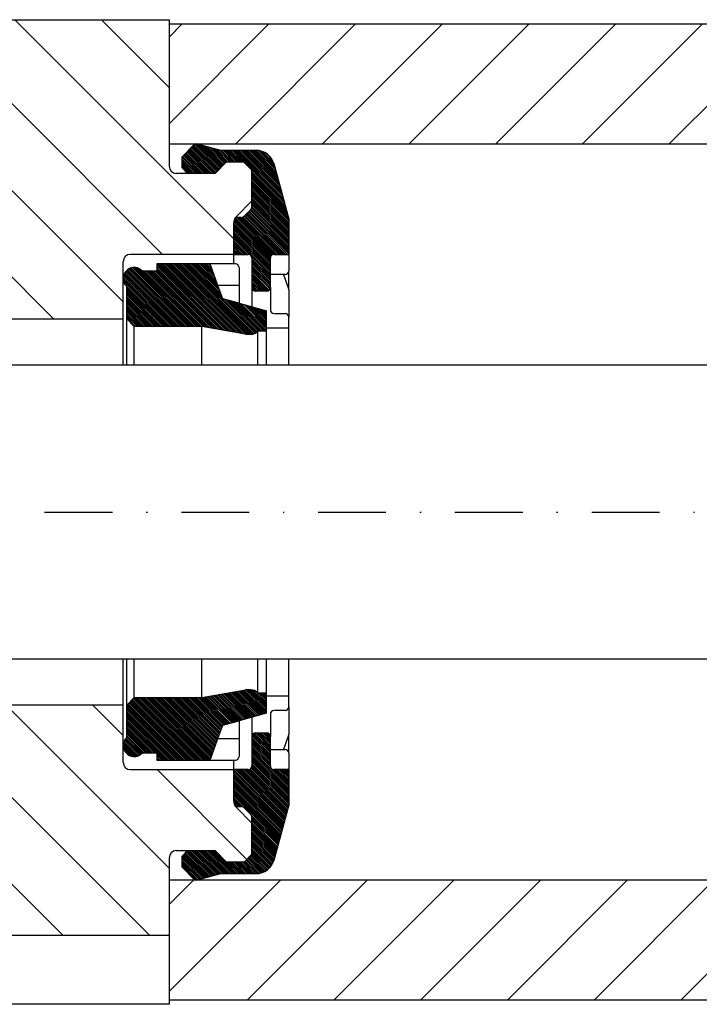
# Model space of a CAD drawing. Extents: x -727 to -307, y 210 to 507.
# Tile 4 of 9: x -572 to -517, y 358 to 438. Entities that reach past the tile are written whole.
import ezdxf

# ---------------------------------------------------------------- set-up
doc = ezdxf.new("R2010")
doc.units = 0
doc.linetypes.add('DASHDOT', pattern=[11.052632, 5.526316, -2.763158, 0, -2.763158])
doc.layers.get('0').update_dxf_attribs({"linetype": 'CONTINUOUS'})

# ---------------------------------------------------------------- blocks, each defined once
blk = doc.blocks.new('*X11')
at = {"color": 2}
for p, q in [((-556.487, 425.814), (-558.44, 427.767)), ((-556.346, 425.814), (-558.369, 427.837)), ((-556.274, 425.883), (-558.299, 427.908)), ((-556.203, 425.954), (-558.228, 427.979)), ((-556.132, 426.025), (-558.157, 428.05)), ((-556.062, 426.095), (-558.087, 428.12)), ((-555.991, 426.166), (-558.005, 428.181)), ((-555.92, 426.237), (-557.896, 428.212)), ((-555.849, 426.307), (-557.728, 428.186)), ((-555.779, 426.378), (-557.535, 428.134)), ((-555.708, 426.449), (-557.342, 428.083)), ((-555.637, 426.519), (-557.149, 428.031)), ((-555.566, 426.59), (-556.955, 427.979)), ((-555.496, 426.661), (-556.762, 427.927)), ((-555.409, 426.716), (-556.569, 427.876)), ((-555.268, 426.716), (-556.376, 427.824)), ((-555.126, 426.716), (-556.183, 427.772)), ((-557.76, 425.814), (-559.043, 427.097)), ((-557.901, 425.813), (-559.043, 426.956)), ((-557.618, 425.814), (-559.006, 427.201)), ((-557.477, 425.814), (-558.935, 427.272)), ((-557.335, 425.814), (-558.864, 427.342)), ((-557.194, 425.814), (-558.794, 427.413)), ((-557.053, 425.814), (-558.723, 427.484)), ((-556.911, 425.814), (-558.652, 427.555)), ((-556.77, 425.814), (-558.581, 427.625)), ((-556.628, 425.814), (-558.511, 427.696)), ((-554.985, 426.716), (-555.99, 427.72)), ((-554.843, 426.716), (-555.816, 427.688)), ((-554.702, 426.716), (-555.675, 427.688)), ((-554.561, 426.716), (-555.533, 427.688)), ((-554.419, 426.716), (-555.392, 427.688)), ((-554.278, 426.716), (-555.25, 427.688)), ((-554.136, 426.716), (-555.109, 427.688)), ((-553.995, 426.716), (-554.968, 427.688)), ((-550.731, 423.593), (-554.826, 427.688)), ((-550.784, 423.787), (-554.685, 427.688)), ((-550.836, 423.981), (-554.543, 427.688)), ((-550.889, 424.175), (-554.402, 427.688)), ((-550.942, 424.37), (-554.261, 427.688)), ((-550.995, 424.564), (-554.119, 427.688)), ((-551.047, 424.758), (-553.978, 427.688)), ((-551.1, 424.952), (-553.836, 427.688)), ((-551.153, 425.146), (-553.695, 427.688)), ((-551.206, 425.341), (-553.553, 427.688)), ((-551.258, 425.535), (-553.412, 427.688)), ((-551.311, 425.729), (-553.271, 427.688)), ((-551.364, 425.923), (-553.129, 427.688)), ((-551.417, 426.117), (-552.988, 427.688)), ((-551.469, 426.311), (-552.839, 427.681)), ((-551.522, 426.506), (-552.67, 427.654)), ((-551.583, 426.708), (-552.47, 427.595)), ((-551.72, 426.987), (-552.192, 427.458)), ((-558.042, 425.813), (-559.043, 426.814)), ((-558.184, 425.813), (-559.043, 426.673)), ((-558.325, 425.813), (-559.043, 426.532)), ((-558.467, 425.813), (-559.043, 426.39)), ((-550.678, 423.399), (-553.343, 426.064)), ((-550.625, 423.205), (-553.343, 425.923)), ((-550.573, 423.01), (-553.343, 425.781)), ((-550.52, 422.816), (-553.343, 425.64)), ((-550.467, 422.622), (-553.343, 425.498)), ((-550.414, 422.428), (-553.343, 425.357)), ((-550.362, 422.234), (-553.343, 425.216)), ((-550.343, 422.074), (-553.343, 425.074)), ((-550.343, 421.933), (-553.343, 424.933)), ((-550.343, 421.791), (-553.343, 424.791)), ((-550.343, 421.65), (-553.343, 424.65)), ((-550.343, 421.509), (-553.343, 424.509)), ((-550.343, 421.367), (-553.343, 424.367)), ((-550.343, 421.226), (-553.343, 424.226)), ((-550.343, 421.084), (-553.343, 424.084)), ((-550.343, 420.943), (-553.343, 423.943)), ((-550.343, 420.801), (-553.343, 423.801)), ((-550.343, 419.953), (-553.365, 422.975)), ((-550.343, 420.66), (-553.343, 423.66)), ((-550.343, 420.519), (-553.343, 423.519)), ((-550.343, 420.377), (-553.343, 423.377)), ((-550.343, 420.236), (-553.343, 423.236)), ((-550.343, 420.094), (-553.343, 423.094)), ((-551.688, 419.176), (-554.702, 422.191)), ((-551.581, 419.211), (-554.584, 422.213)), ((-551.442, 419.213), (-554.442, 422.213)), ((-551.301, 419.213), (-554.301, 422.213)), ((-551.16, 419.213), (-554.164, 422.218)), ((-551.018, 419.213), (-554.062, 422.257)), ((-550.877, 419.213), (-553.985, 422.322)), ((-550.735, 419.213), (-553.914, 422.392)), ((-550.594, 419.213), (-553.844, 422.463)), ((-550.452, 419.213), (-553.773, 422.534)), ((-550.343, 419.246), (-553.702, 422.605)), ((-550.343, 419.387), (-553.631, 422.675)), ((-550.343, 419.529), (-553.561, 422.746)), ((-550.343, 419.67), (-553.49, 422.817)), ((-550.343, 419.811), (-553.42, 422.888)), ((-551.843, 418.766), (-554.843, 421.766)), ((-551.843, 418.624), (-554.843, 421.624)), ((-551.843, 418.483), (-554.843, 421.483)), ((-551.843, 418.342), (-554.843, 421.342)), ((-551.843, 418.907), (-554.83, 421.894)), ((-551.821, 419.027), (-554.8, 422.005)), ((-551.767, 419.114), (-554.756, 422.103)), ((-551.843, 418.2), (-554.843, 421.2)), ((-551.843, 418.059), (-554.843, 421.059)), ((-551.843, 417.917), (-554.843, 420.917)), ((-551.843, 417.776), (-554.843, 420.776)), ((-551.843, 417.635), (-554.843, 420.635)), ((-553.548, 419.198), (-554.843, 420.493)), ((-553.705, 419.213), (-554.843, 420.352)), ((-553.847, 419.213), (-554.843, 420.21)), ((-553.988, 419.213), (-554.843, 420.069)), ((-554.129, 419.213), (-554.843, 419.927)), ((-554.271, 419.213), (-554.843, 419.786)), ((-554.412, 419.213), (-554.843, 419.645)), ((-554.554, 419.213), (-554.843, 419.503)), ((-554.695, 419.213), (-554.843, 419.362)), ((-554.836, 419.213), (-554.843, 419.22)), ((-551.843, 417.493), (-553.359, 419.009)), ((-551.843, 417.352), (-553.343, 418.852)), ((-551.843, 417.21), (-553.343, 418.71)), ((-551.843, 417.069), (-553.343, 418.569)), ((-551.843, 416.927), (-553.343, 418.427)), ((-551.843, 416.786), (-553.343, 418.286)), ((-551.843, 416.645), (-553.343, 418.145)), ((-551.844, 416.503), (-553.343, 418.003)), ((-551.87, 416.389), (-553.343, 417.862)), ((-551.928, 416.305), (-553.343, 417.72)), ((-552.009, 416.245), (-553.343, 417.579)), ((-552.12, 416.214), (-553.343, 417.437)), ((-552.261, 416.213), (-553.343, 417.296)), ((-552.402, 416.213), (-553.343, 417.155)), ((-552.544, 416.213), (-553.343, 417.013)), ((-552.685, 416.213), (-553.343, 416.872)), ((-552.826, 416.213), (-553.343, 416.73)), ((-552.968, 416.213), (-553.343, 416.589)), ((-553.119, 416.223), (-553.334, 416.438))]:
    blk.add_line(p, q, dxfattribs=at)
blk = doc.blocks.new('*X17')
at = {"color": 2}
for p, q in [((-558.442, 413.344), (-563.205, 418.106)), ((-558.301, 413.344), (-563.089, 418.133)), ((-558.159, 413.344), (-562.959, 418.144)), ((-558.018, 413.344), (-562.807, 418.133)), ((-555.741, 413.047), (-561.1, 418.406)), ((-555.913, 413.077), (-561.1, 418.264)), ((-556.084, 413.107), (-561.1, 418.123)), ((-555.569, 413.016), (-560.997, 418.444)), ((-555.398, 412.986), (-560.855, 418.444)), ((-555.226, 412.956), (-560.714, 418.444)), ((-555.054, 412.926), (-560.572, 418.444)), ((-554.882, 412.895), (-560.431, 418.444)), ((-554.711, 412.865), (-560.29, 418.444)), ((-554.539, 412.835), (-560.148, 418.444)), ((-554.367, 412.805), (-560.007, 418.444)), ((-554.196, 412.774), (-559.865, 418.444)), ((-554.024, 412.744), (-559.724, 418.444)), ((-553.853, 412.714), (-559.582, 418.444)), ((-553.704, 412.707), (-559.441, 418.444)), ((-553.562, 412.707), (-559.3, 418.444)), ((-553.421, 412.707), (-559.158, 418.444)), ((-553.291, 412.719), (-559.017, 418.444)), ((-553.18, 412.748), (-558.875, 418.444)), ((-553.081, 412.791), (-558.734, 418.444)), ((-552.993, 412.844), (-558.593, 418.444)), ((-555.791, 415.784), (-558.451, 418.444)), ((-555.872, 416.006), (-558.31, 418.444)), ((-555.953, 416.229), (-558.168, 418.444)), ((-556.034, 416.451), (-558.027, 418.444)), ((-556.115, 416.673), (-557.885, 418.444)), ((-556.196, 416.896), (-557.744, 418.444)), ((-556.277, 417.118), (-557.603, 418.444)), ((-556.358, 417.34), (-557.461, 418.444)), ((-556.439, 417.563), (-557.32, 418.444)), ((-556.519, 417.785), (-557.178, 418.444)), ((-556.6, 418.007), (-557.037, 418.444)), ((-556.681, 418.23), (-556.895, 418.444)), ((-559.856, 413.344), (-563.843, 417.331)), ((-559.715, 413.344), (-563.823, 417.452)), ((-559.573, 413.344), (-563.79, 417.56)), ((-559.432, 413.344), (-563.746, 417.658)), ((-559.291, 413.344), (-563.694, 417.747)), ((-559.149, 413.344), (-563.633, 417.827)), ((-559.008, 413.344), (-563.564, 417.9)), ((-558.866, 413.344), (-563.487, 417.964)), ((-558.725, 413.344), (-563.402, 418.021)), ((-558.583, 413.344), (-563.308, 418.068)), ((-557.876, 413.344), (-562.612, 418.079)), ((-557.735, 413.344), (-562.235, 417.844)), ((-557.594, 413.344), (-562.094, 417.844)), ((-557.452, 413.344), (-561.952, 417.844)), ((-557.286, 413.319), (-561.811, 417.844)), ((-557.114, 413.289), (-561.67, 417.844)), ((-556.943, 413.259), (-561.528, 417.844)), ((-556.771, 413.228), (-561.387, 417.844)), ((-556.599, 413.198), (-561.245, 417.844)), ((-556.428, 413.168), (-561.104, 417.844)), ((-556.256, 413.138), (-561.1, 417.981)), ((-559.998, 413.344), (-563.846, 417.192)), ((-560.139, 413.344), (-563.82, 417.025)), ((-560.281, 413.344), (-563.721, 416.784)), ((-560.422, 413.344), (-563.547, 416.469)), ((-560.563, 413.344), (-563.547, 416.328)), ((-560.705, 413.344), (-563.547, 416.186)), ((-560.846, 413.344), (-563.547, 416.045)), ((-560.988, 413.344), (-563.547, 415.903)), ((-561.129, 413.344), (-563.547, 415.762)), ((-561.27, 413.344), (-563.547, 415.621)), ((-561.412, 413.344), (-563.547, 415.479)), ((-561.553, 413.344), (-563.547, 415.338)), ((-561.695, 413.344), (-563.547, 415.196)), ((-561.836, 413.344), (-563.547, 415.055)), ((-561.978, 413.344), (-563.547, 414.914)), ((-552.915, 412.908), (-555.533, 415.526)), ((-552.835, 412.969), (-555.34, 415.474)), ((-552.693, 412.969), (-555.146, 415.422)), ((-552.552, 412.969), (-554.953, 415.37)), ((-552.411, 412.969), (-554.76, 415.319)), ((-552.269, 412.969), (-554.567, 415.267)), ((-552.147, 412.989), (-554.374, 415.215)), ((-552.147, 413.13), (-554.181, 415.163)), ((-552.147, 413.271), (-553.987, 415.112)), ((-552.147, 413.413), (-553.794, 415.06)), ((-552.147, 413.554), (-553.601, 415.008)), ((-552.147, 413.696), (-553.408, 414.956)), ((-552.147, 413.837), (-553.215, 414.905)), ((-562.119, 413.344), (-563.547, 414.772)), ((-562.26, 413.344), (-563.547, 414.631)), ((-562.402, 413.344), (-563.547, 414.489)), ((-562.543, 413.344), (-563.547, 414.348)), ((-562.685, 413.344), (-563.547, 414.206)), ((-552.147, 413.979), (-553.022, 414.853)), ((-552.147, 414.12), (-552.828, 414.801)), ((-552.147, 414.261), (-552.635, 414.749)), ((-552.147, 414.403), (-552.442, 414.698)), ((-552.147, 414.544), (-552.249, 414.646)), ((-562.826, 413.344), (-563.547, 414.065))]:
    blk.add_line(p, q, dxfattribs=at)
blk = doc.blocks.new('*X19')
at = {"color": 2}
for p, q in [((-552.54, 381.703), (-554.445, 383.608)), ((-552.428, 381.733), (-554.325, 383.63)), ((-552.317, 381.763), (-554.205, 383.651)), ((-552.205, 381.793), (-554.085, 383.672)), ((-552.147, 381.876), (-553.965, 383.693)), ((-552.147, 382.017), (-553.844, 383.714)), ((-552.147, 382.159), (-553.709, 383.72)), ((-552.147, 382.3), (-553.567, 383.72)), ((-552.147, 382.442), (-553.426, 383.72)), ((-552.147, 382.583), (-553.268, 383.703)), ((-552.147, 382.724), (-553.03, 383.608)), ((-558.295, 377.983), (-563.171, 382.859)), ((-558.154, 377.983), (-563.101, 382.93)), ((-558.012, 377.983), (-563.03, 383)), ((-557.871, 377.983), (-562.959, 383.071)), ((-557.729, 377.983), (-562.83, 383.083)), ((-557.588, 377.983), (-562.688, 383.083)), ((-557.447, 377.983), (-562.547, 383.083)), ((-557.305, 377.983), (-562.405, 383.083)), ((-557.164, 377.983), (-562.264, 383.083)), ((-557.022, 377.983), (-562.122, 383.083)), ((-556.881, 377.983), (-561.981, 383.083)), ((-556.754, 377.997), (-561.84, 383.083)), ((-556.716, 378.101), (-561.698, 383.083)), ((-556.679, 378.205), (-561.557, 383.083)), ((-556.641, 378.308), (-561.415, 383.083)), ((-556.603, 378.412), (-561.274, 383.083)), ((-556.565, 378.516), (-561.133, 383.083)), ((-556.528, 378.619), (-560.991, 383.083)), ((-556.49, 378.723), (-560.85, 383.083)), ((-556.452, 378.827), (-560.708, 383.083)), ((-556.414, 378.931), (-560.567, 383.083)), ((-556.377, 379.034), (-560.425, 383.083)), ((-556.339, 379.138), (-560.284, 383.083)), ((-556.301, 379.242), (-560.143, 383.083)), ((-556.263, 379.345), (-560.001, 383.083)), ((-556.226, 379.449), (-559.86, 383.083)), ((-556.188, 379.553), (-559.718, 383.083)), ((-556.15, 379.656), (-559.577, 383.083)), ((-556.112, 379.76), (-559.435, 383.083)), ((-556.075, 379.864), (-559.294, 383.083)), ((-556.037, 379.967), (-559.153, 383.083)), ((-555.999, 380.071), (-559.011, 383.083)), ((-555.962, 380.175), (-558.87, 383.083)), ((-555.924, 380.278), (-558.728, 383.083)), ((-555.886, 380.382), (-558.587, 383.083)), ((-555.848, 380.486), (-558.446, 383.083)), ((-555.811, 380.59), (-558.304, 383.083)), ((-555.773, 380.693), (-558.163, 383.083)), ((-555.735, 380.797), (-558.021, 383.083)), ((-555.663, 380.866), (-557.88, 383.083)), ((-555.551, 380.896), (-557.738, 383.083)), ((-555.44, 380.926), (-557.597, 383.083)), ((-555.328, 380.956), (-557.456, 383.083)), ((-555.217, 380.986), (-557.331, 383.1)), ((-555.105, 381.016), (-557.211, 383.121)), ((-554.994, 381.046), (-557.09, 383.142)), ((-554.882, 381.075), (-556.97, 383.163)), ((-554.771, 381.105), (-556.85, 383.185)), ((-554.659, 381.135), (-556.73, 383.206)), ((-554.548, 381.165), (-556.61, 383.227)), ((-554.436, 381.195), (-556.489, 383.248)), ((-554.325, 381.225), (-556.369, 383.269)), ((-554.213, 381.255), (-556.249, 383.291)), ((-554.101, 381.285), (-556.129, 383.312)), ((-553.99, 381.314), (-556.008, 383.333)), ((-553.878, 381.344), (-555.888, 383.354)), ((-553.767, 381.374), (-555.768, 383.375)), ((-553.655, 381.404), (-555.648, 383.396)), ((-553.544, 381.434), (-555.527, 383.418)), ((-553.432, 381.464), (-555.407, 383.439)), ((-553.321, 381.494), (-555.287, 383.46)), ((-553.209, 381.524), (-555.167, 383.481)), ((-553.098, 381.554), (-555.047, 383.502)), ((-552.986, 381.583), (-554.926, 383.524)), ((-552.875, 381.613), (-554.806, 383.545)), ((-552.763, 381.643), (-554.686, 383.566)), ((-552.651, 381.673), (-554.566, 383.587)), ((-552.147, 382.866), (-552.739, 383.458)), ((-552.147, 383.007), (-552.598, 383.458)), ((-552.147, 383.149), (-552.456, 383.458)), ((-552.147, 383.29), (-552.315, 383.458)), ((-552.147, 383.432), (-552.173, 383.458)), ((-559.144, 377.983), (-563.547, 382.387)), ((-559.285, 377.983), (-563.547, 382.245)), ((-559.426, 377.983), (-563.547, 382.104)), ((-559.002, 377.983), (-563.525, 382.505)), ((-558.861, 377.983), (-563.454, 382.576)), ((-558.719, 377.983), (-563.383, 382.647)), ((-558.578, 377.983), (-563.313, 382.718)), ((-558.436, 377.983), (-563.242, 382.788)), ((-559.568, 377.983), (-563.547, 381.962)), ((-559.709, 377.983), (-563.547, 381.821)), ((-559.851, 377.983), (-563.547, 381.68)), ((-559.992, 377.983), (-563.547, 381.538)), ((-560.134, 377.983), (-563.547, 381.397)), ((-560.275, 377.983), (-563.547, 381.255)), ((-560.416, 377.983), (-563.547, 381.114)), ((-561.158, 378.583), (-563.547, 380.972)), ((-561.299, 378.583), (-563.547, 380.831)), ((-561.441, 378.583), (-563.547, 380.69)), ((-561.582, 378.583), (-563.547, 380.548)), ((-561.723, 378.583), (-563.547, 380.407)), ((-562.521, 378.39), (-563.74, 379.609)), ((-562.433, 378.444), (-563.686, 379.697)), ((-562.354, 378.506), (-563.624, 379.776)), ((-562.283, 378.576), (-563.554, 379.848)), ((-561.865, 378.583), (-563.547, 380.265)), ((-562.006, 378.583), (-563.547, 380.124)), ((-562.148, 378.583), (-563.547, 379.982)), ((-562.98, 378.284), (-563.847, 379.15)), ((-562.844, 378.289), (-563.841, 379.286)), ((-563.142, 378.304), (-563.826, 378.988)), ((-562.724, 378.311), (-563.819, 379.406)), ((-562.618, 378.346), (-563.785, 379.513)), ((-563.365, 378.386), (-563.745, 378.765)), ((-560.558, 377.983), (-561.1, 378.525)), ((-560.699, 377.983), (-561.1, 378.383)), ((-560.841, 377.983), (-561.1, 378.242)), ((-560.982, 377.983), (-561.1, 378.1))]:
    blk.add_line(p, q, dxfattribs=at)
blk = doc.blocks.new('*X20')
at = {"color": 2}
for p, q in [((-551.843, 378.319), (-553.343, 379.819)), ((-551.843, 378.178), (-553.343, 379.678)), ((-551.843, 378.461), (-553.34, 379.958)), ((-551.843, 378.602), (-553.304, 380.063)), ((-551.843, 378.744), (-553.24, 380.14)), ((-551.843, 378.885), (-553.152, 380.193)), ((-551.843, 379.026), (-553.03, 380.213)), ((-551.843, 379.168), (-552.889, 380.213)), ((-551.843, 379.309), (-552.747, 380.213)), ((-551.843, 379.451), (-552.606, 380.213)), ((-551.843, 379.592), (-552.465, 380.213)), ((-551.843, 379.734), (-552.323, 380.213)), ((-551.843, 379.875), (-552.182, 380.213)), ((-551.876, 380.049), (-552.008, 380.181)), ((-551.843, 378.037), (-553.343, 379.537)), ((-551.843, 377.895), (-553.343, 379.395)), ((-551.843, 377.754), (-553.343, 379.254)), ((-551.843, 377.612), (-553.343, 379.112)), ((-551.84, 377.467), (-553.343, 378.971)), ((-550.343, 375.829), (-553.343, 378.829)), ((-550.343, 375.688), (-553.343, 378.688)), ((-550.343, 375.547), (-553.343, 378.547)), ((-550.343, 375.405), (-553.343, 378.405)), ((-550.343, 375.264), (-553.343, 378.264)), ((-550.343, 375.122), (-553.343, 378.122)), ((-550.343, 374.981), (-553.343, 377.981)), ((-550.673, 373.048), (-554.839, 377.213)), ((-550.643, 373.159), (-554.697, 377.213)), ((-550.612, 373.27), (-554.556, 377.213)), ((-550.582, 373.381), (-554.414, 377.213)), ((-550.552, 373.492), (-554.273, 377.213)), ((-550.522, 373.604), (-554.132, 377.213)), ((-550.491, 373.715), (-553.99, 377.213)), ((-550.461, 373.826), (-553.849, 377.213)), ((-550.431, 373.937), (-553.707, 377.213)), ((-550.401, 374.048), (-553.574, 377.222)), ((-550.371, 374.16), (-553.476, 377.265)), ((-550.343, 374.274), (-553.403, 377.334)), ((-550.343, 374.415), (-553.356, 377.428)), ((-550.343, 374.839), (-553.343, 377.839)), ((-550.343, 374.698), (-553.343, 377.698)), ((-550.343, 374.557), (-553.343, 377.557)), ((-550.343, 375.971), (-551.59, 377.217)), ((-550.343, 376.112), (-551.445, 377.213)), ((-550.343, 376.254), (-551.303, 377.213)), ((-550.343, 376.395), (-551.162, 377.213)), ((-550.343, 376.537), (-551.02, 377.213)), ((-550.343, 376.678), (-550.879, 377.213)), ((-550.343, 376.819), (-550.737, 377.213)), ((-550.343, 376.961), (-550.596, 377.213)), ((-550.343, 377.102), (-550.455, 377.213)), ((-550.703, 372.936), (-554.843, 377.077)), ((-550.733, 372.825), (-554.843, 376.935)), ((-550.763, 372.714), (-554.843, 376.794)), ((-550.794, 372.603), (-554.843, 376.652)), ((-550.824, 372.491), (-554.843, 376.511)), ((-550.854, 372.38), (-554.843, 376.37)), ((-550.884, 372.269), (-554.843, 376.228)), ((-550.914, 372.158), (-554.843, 376.087)), ((-550.945, 372.047), (-554.843, 375.945)), ((-550.975, 371.935), (-554.843, 375.804)), ((-551.005, 371.824), (-554.843, 375.663)), ((-551.035, 371.713), (-554.843, 375.521)), ((-551.065, 371.602), (-554.843, 375.38)), ((-551.096, 371.491), (-554.843, 375.238)), ((-551.126, 371.379), (-554.843, 375.097)), ((-554.05, 374.163), (-554.843, 374.955)), ((-554.243, 374.213), (-554.843, 374.814)), ((-554.384, 374.213), (-554.843, 374.673)), ((-554.526, 374.213), (-554.826, 374.514)), ((-554.667, 374.213), (-554.728, 374.274)), ((-551.156, 371.268), (-553.394, 373.506)), ((-551.186, 371.157), (-553.343, 373.314)), ((-551.217, 371.046), (-553.343, 373.173)), ((-551.247, 370.935), (-553.343, 373.031)), ((-551.277, 370.823), (-553.343, 372.89)), ((-551.307, 370.712), (-553.343, 372.748)), ((-551.337, 370.601), (-553.343, 372.607)), ((-551.368, 370.49), (-553.343, 372.465)), ((-551.398, 370.378), (-553.343, 372.324)), ((-551.428, 370.267), (-553.343, 372.183)), ((-551.458, 370.156), (-553.343, 372.041)), ((-551.488, 370.045), (-553.343, 371.9)), ((-551.519, 369.934), (-553.343, 371.758)), ((-551.549, 369.823), (-553.343, 371.617)), ((-551.584, 369.716), (-553.343, 371.476)), ((-551.625, 369.616), (-553.343, 371.334)), ((-551.673, 369.522), (-553.343, 371.193)), ((-551.725, 369.433), (-553.343, 371.051)), ((-551.782, 369.349), (-553.343, 370.91)), ((-551.845, 369.27), (-553.343, 370.768)), ((-557.295, 368.357), (-559.043, 370.104)), ((-557.407, 368.327), (-559.043, 369.963)), ((-557.184, 368.386), (-559.002, 370.205)), ((-557.072, 368.416), (-558.931, 370.275)), ((-556.961, 368.446), (-558.861, 370.346)), ((-556.849, 368.476), (-558.79, 370.417)), ((-556.738, 368.506), (-558.719, 370.487)), ((-556.626, 368.536), (-558.649, 370.558)), ((-556.515, 368.566), (-558.562, 370.613)), ((-556.403, 368.596), (-558.421, 370.613)), ((-556.292, 368.626), (-558.28, 370.613)), ((-556.18, 368.655), (-558.138, 370.613)), ((-556.069, 368.685), (-557.997, 370.613)), ((-555.957, 368.715), (-557.855, 370.613)), ((-555.839, 368.738), (-557.714, 370.613)), ((-555.697, 368.738), (-557.572, 370.613)), ((-555.556, 368.738), (-557.431, 370.613)), ((-555.415, 368.738), (-557.289, 370.613)), ((-555.273, 368.738), (-557.148, 370.613)), ((-555.132, 368.738), (-557.007, 370.613)), ((-554.99, 368.738), (-556.865, 370.613)), ((-554.849, 368.738), (-556.724, 370.613)), ((-554.707, 368.738), (-556.582, 370.613)), ((-554.566, 368.738), (-556.441, 370.613)), ((-552.52, 368.814), (-553.681, 369.975)), ((-552.417, 368.852), (-553.611, 370.046)), ((-552.32, 368.897), (-553.54, 370.117)), ((-552.228, 368.946), (-553.469, 370.187)), ((-552.142, 369.001), (-553.399, 370.258)), ((-551.912, 369.196), (-553.343, 370.627)), ((-551.984, 369.126), (-553.343, 370.486)), ((-552.061, 369.061), (-553.343, 370.344)), ((-557.519, 368.297), (-559.043, 369.822)), ((-557.63, 368.267), (-559.043, 369.68)), ((-557.742, 368.237), (-559.043, 369.539)), ((-557.86, 368.214), (-559.043, 369.397)), ((-554.425, 368.738), (-555.397, 369.711)), ((-554.283, 368.738), (-555.256, 369.711)), ((-554.142, 368.738), (-555.115, 369.711)), ((-554, 368.738), (-554.973, 369.711)), ((-553.859, 368.738), (-554.832, 369.711)), ((-553.718, 368.738), (-554.69, 369.711)), ((-553.576, 368.738), (-554.549, 369.711)), ((-553.435, 368.738), (-554.407, 369.711)), ((-553.293, 368.738), (-554.266, 369.711)), ((-553.152, 368.738), (-554.125, 369.711)), ((-553.01, 368.738), (-553.983, 369.711)), ((-552.874, 368.743), (-553.894, 369.763)), ((-552.747, 368.758), (-553.823, 369.834)), ((-552.63, 368.782), (-553.752, 369.904))]:
    blk.add_line(p, q, dxfattribs=at)
blk = doc.blocks.new('*X34')
at = {"color": 2}
for p, q in [((-560.093, 436.927), (-559.057, 437.963)), ((-560.093, 429.856), (-551.986, 437.963)), ((-554.665, 428.213), (-544.915, 437.963)), ((-547.594, 428.213), (-537.844, 437.963)), ((-540.523, 428.213), (-530.773, 437.963)), ((-533.452, 428.213), (-523.702, 437.963)), ((-526.381, 428.213), (-516.631, 437.963)), ((-519.31, 428.213), (-509.56, 437.963))]:
    blk.add_line(p, q, dxfattribs=at)
blk = doc.blocks.new('*X35')
at = {"color": 2}
for p, q in [((-560.093, 366.217), (-558.096, 368.213)), ((-560.093, 359.145), (-551.025, 368.213)), ((-553.704, 358.463), (-543.954, 368.213)), ((-546.633, 358.463), (-536.883, 368.213)), ((-539.562, 358.463), (-529.812, 368.213)), ((-532.491, 358.463), (-522.741, 368.213)), ((-525.42, 358.463), (-515.67, 368.213)), ((-518.349, 358.463), (-508.599, 368.213))]:
    blk.add_line(p, q, dxfattribs=at)
blk = doc.blocks.new('*X36')
at = {"color": 2}
for p, q in [((-554.843, 420.493), (-572.689, 438.338)), ((-560.093, 432.814), (-565.618, 438.338)), ((-560.635, 419.213), (-573.218, 431.797)), ((-553.343, 426.064), (-553.995, 426.716)), ((-563.847, 415.355), (-573.218, 424.726)), ((-569.527, 413.964), (-574.568, 419.005))]:
    blk.add_line(p, q, dxfattribs=at)
blk = doc.blocks.new('*X40')
at = {"color": 2}
for p, q in [((-568.774, 363.713), (-587.524, 382.463)), ((-561.703, 363.713), (-580.453, 382.463)), ((-560.093, 369.175), (-573.382, 382.463)), ((-563.847, 380), (-566.311, 382.463)), ((-605.309, 371.963), (-615.059, 381.713)), ((-589.988, 363.713), (-607.987, 381.713)), ((-582.917, 363.713), (-600.916, 381.713)), ((-575.845, 363.713), (-593.845, 381.713)), ((-627.261, 372.703), (-633.272, 378.713)), ((-619.451, 371.963), (-626.201, 378.713)), ((-612.38, 371.963), (-619.13, 378.713)), ((-553.752, 369.904), (-561.061, 377.213)), ((-634.332, 372.703), (-636.743, 375.114)), ((-597.059, 363.713), (-604.493, 371.148)), ((-604.13, 363.713), (-604.493, 364.077))]:
    blk.add_line(p, q, dxfattribs=at)

msp = doc.modelspace()

# ---------------------------------------------------------------- linework, layer by layer
at = {"color": 7}
for p, q in [((-573.218, 438.338), (-560.093, 438.338)), ((-560.093, 438.338), (-560.093, 437.963)), ((-417.593, 437.963), (-560.093, 437.963)), ((-571.343, 358.088), (-604.493, 358.088)), ((-560.093, 358.088), (-571.343, 358.088)), ((-560.093, 358.463), (-560.093, 358.088)), ((-560.093, 358.463), (-417.593, 358.463))]:
    msp.add_line(p, q, dxfattribs=at)
at = {"color": 1}
for p, q in [((-560.093, 437.963), (-560.093, 428.213)), ((-560.093, 428.213), (-560.093, 426.413)), ((-560.093, 428.213), (-468.894, 428.213)), ((-559.043, 427.163), (-558.081, 428.126)), ((-555.87, 427.688), (-557.791, 428.203)), ((-559.043, 426.263), (-559.043, 427.163)), ((-552.99, 427.688), (-555.87, 427.688)), ((-558.593, 425.813), (-559.043, 426.263)), ((-555.441, 426.716), (-556.343, 425.814)), ((-553.946, 426.716), (-555.441, 426.716)), ((-553.343, 426.114), (-553.946, 426.716)), ((-550.343, 422.167), (-551.543, 426.582)), ((-558.593, 425.813), (-559.512, 425.814)), ((-556.343, 425.814), (-558.593, 425.813)), ((-553.343, 423.563), (-553.343, 426.114)), ((-554.624, 422.283), (-553.343, 423.563)), ((-553.343, 423.088), (-553.343, 423.563)), ((-554.218, 422.213), (-554.685, 422.213)), ((-554.005, 422.301), (-553.431, 422.876)), ((-550.343, 422.167), (-550.343, 419.213)), ((-554.843, 421.753), (-554.843, 419.213)), ((-554.843, 419.213), (-563.247, 419.213)), ((-554.843, 419.213), (-553.643, 419.213)), ((-554.843, 419.213), (-554.843, 418.444)), ((-554.843, 419.213), (-554.843, 418.444)), ((-553.343, 418.913), (-553.343, 416.513)), ((-551.843, 417.574), (-551.843, 418.913)), ((-551.543, 419.213), (-550.343, 419.213)), ((-550.343, 419.213), (-550.343, 417.874)), ((-563.847, 413.964), (-563.847, 418.613)), ((-556.759, 418.444), (-561.1, 418.444)), ((-561.1, 418.444), (-561.1, 417.844)), ((-554.843, 418.444), (-556.759, 418.444)), ((-556.112, 416.665), (-556.759, 418.444)), ((-554.697, 418.444), (-554.843, 418.444)), ((-554.397, 418.144), (-554.397, 416.665)), ((-561.1, 417.844), (-562.277, 417.844)), ((-551.843, 416.513), (-551.843, 417.574)), ((-550.763, 417.574), (-551.843, 417.574)), ((-550.763, 417.574), (-550.343, 416.329)), ((-550.643, 417.574), (-550.763, 417.574)), ((-550.343, 416.329), (-550.343, 417.874)), ((-563.547, 413.944), (-563.547, 416.573)), ((-555.715, 415.574), (-556.112, 416.665)), ((-554.397, 416.665), (-556.112, 416.665)), ((-554.397, 416.665), (-554.397, 415.221)), ((-553.343, 416.513), (-553.343, 414.955)), ((-551.843, 416.513), (-551.843, 414.692)), ((-552.143, 416.213), (-553.043, 416.213)), ((-550.343, 416.329), (-550.343, 414.092)), ((-554.397, 415.221), (-555.715, 415.574)), ((-554.397, 415.221), (-552.147, 414.619)), ((-552.147, 413.213), (-552.147, 414.619)), ((-551.543, 414.392), (-550.643, 414.392)), ((-550.343, 413.213), (-550.343, 414.092)), ((-574.568, 413.964), (-563.847, 413.964)), ((-563.847, 410.213), (-563.847, 413.964)), ((-563.547, 410.213), (-563.547, 413.944)), ((-563.547, 413.944), (-562.947, 413.344)), ((-562.947, 410.213), (-562.947, 413.344)), ((-557.426, 413.344), (-562.947, 413.344)), ((-557.426, 410.213), (-557.426, 413.344)), ((-553.875, 412.718), (-557.426, 413.344)), ((-553.745, 412.707), (-553.426, 412.707)), ((-552.896, 412.926), (-552.853, 412.969)), ((-552.853, 410.213), (-552.853, 412.969)), ((-552.853, 412.969), (-552.147, 412.969)), ((-552.147, 412.969), (-552.147, 413.213)), ((-552.147, 413.213), (-550.343, 413.213)), ((-552.147, 410.213), (-552.147, 412.969)), ((-552.147, 412.969), (-552.147, 412.969)), ((-550.343, 410.213), (-550.343, 413.213)), ((-588.143, 410.213), (-563.847, 410.213)), ((-563.847, 410.213), (-563.547, 410.213)), ((-563.547, 410.213), (-562.947, 410.213)), ((-562.947, 410.213), (-557.426, 410.213)), ((-557.426, 410.213), (-552.853, 410.213)), ((-552.853, 410.213), (-552.147, 410.213)), ((-552.147, 410.213), (-550.343, 410.213)), ((-550.343, 410.213), (-511.343, 410.213)), ((-563.847, 386.213), (-588.143, 386.213)), ((-563.847, 382.463), (-563.847, 386.213)), ((-563.547, 386.213), (-563.847, 386.213)), ((-562.947, 386.213), (-563.547, 386.213)), ((-563.547, 382.483), (-563.547, 386.213)), ((-557.426, 386.213), (-562.947, 386.213)), ((-562.947, 383.083), (-562.947, 386.213)), ((-552.853, 386.213), (-557.426, 386.213)), ((-557.426, 383.083), (-557.426, 386.213)), ((-552.853, 383.458), (-552.853, 386.213)), ((-552.147, 386.213), (-552.853, 386.213)), ((-552.147, 383.458), (-552.147, 386.213)), ((-550.343, 386.213), (-552.147, 386.213)), ((-550.343, 383.213), (-550.343, 386.213)), ((-511.343, 386.213), (-550.343, 386.213)), ((-557.426, 383.083), (-553.875, 383.709)), ((-553.426, 383.72), (-553.745, 383.72)), ((-562.947, 383.083), (-563.547, 382.483)), ((-562.947, 383.083), (-557.426, 383.083)), ((-552.853, 383.458), (-552.896, 383.501)), ((-552.147, 383.458), (-552.853, 383.458)), ((-552.147, 383.213), (-552.147, 383.458)), ((-552.147, 383.458), (-552.147, 383.458)), ((-550.343, 383.213), (-552.147, 383.213)), ((-552.147, 381.808), (-552.147, 383.213)), ((-550.343, 382.335), (-550.343, 383.213)), ((-563.847, 382.463), (-588.143, 382.463)), ((-563.847, 377.813), (-563.847, 382.463)), ((-563.547, 379.854), (-563.547, 382.483)), ((-550.643, 382.035), (-551.543, 382.035)), ((-550.343, 382.335), (-550.343, 380.098)), ((-555.715, 380.852), (-554.397, 381.205)), ((-552.147, 381.808), (-554.397, 381.205)), ((-554.397, 381.205), (-554.397, 379.762)), ((-553.343, 381.472), (-553.343, 379.913)), ((-551.843, 381.735), (-551.843, 379.913)), ((-556.112, 379.762), (-555.715, 380.852)), ((-556.759, 377.983), (-556.112, 379.762)), ((-556.112, 379.762), (-554.397, 379.762)), ((-554.397, 379.762), (-554.397, 378.283)), ((-553.343, 379.913), (-553.343, 377.513)), ((-553.043, 380.213), (-552.143, 380.213)), ((-551.843, 378.853), (-551.843, 379.913)), ((-550.343, 380.098), (-550.763, 378.853)), ((-550.343, 378.553), (-550.343, 380.098)), ((-551.843, 377.513), (-551.843, 378.853)), ((-551.843, 378.853), (-550.763, 378.853)), ((-550.763, 378.853), (-550.643, 378.853)), ((-562.277, 378.583), (-561.1, 378.583)), ((-561.1, 378.583), (-561.1, 377.983)), ((-561.1, 377.983), (-556.759, 377.983)), ((-556.759, 377.983), (-554.843, 377.983)), ((-554.843, 377.983), (-554.697, 377.983)), ((-554.843, 377.983), (-554.843, 377.213)), ((-554.843, 377.983), (-554.843, 377.213)), ((-550.343, 378.553), (-550.343, 377.213)), ((-563.247, 377.213), (-554.843, 377.213)), ((-554.843, 377.213), (-554.843, 374.674)), ((-553.643, 377.213), (-554.843, 377.213)), ((-550.343, 377.213), (-551.543, 377.213)), ((-550.343, 377.213), (-550.343, 374.26)), ((-554.685, 374.213), (-554.218, 374.213)), ((-553.343, 372.863), (-554.624, 374.144)), ((-553.431, 373.551), (-554.005, 374.126)), ((-551.543, 369.845), (-550.343, 374.26)), ((-553.343, 372.863), (-553.343, 373.339)), ((-553.343, 370.313), (-553.343, 372.863)), ((-560.093, 370.013), (-560.093, 368.213)), ((-559.512, 370.613), (-558.593, 370.613)), ((-559.043, 370.163), (-558.593, 370.613)), ((-559.043, 369.263), (-559.043, 370.163)), ((-558.593, 370.613), (-556.343, 370.613)), ((-556.343, 370.613), (-555.441, 369.711)), ((-553.946, 369.711), (-553.343, 370.313)), ((-558.081, 368.301), (-559.043, 369.263)), ((-555.441, 369.711), (-553.946, 369.711)), ((-557.791, 368.224), (-555.87, 368.738)), ((-555.87, 368.738), (-552.99, 368.738)), ((-560.093, 368.213), (-560.093, 363.713)), ((-468.894, 368.213), (-560.093, 368.213)), ((-604.493, 363.713), (-560.093, 363.713)), ((-560.093, 363.713), (-560.093, 358.463))]:
    msp.add_line(p, q, dxfattribs=at)
at = {"color": 2, "linetype": 'DASHDOT'}
msp.add_line((-692.923, 398.213), (-360.59, 398.213), dxfattribs=at)
at = {"color": 1}
for centre, radius, start, end in [((-557.869, 427.913), 0.3, 75, 135), ((-552.99, 426.188), 1.5, 15.19853, 90), ((-559.493, 426.413), 0.6, 180, 268.18807), ((-553.643, 423.088), 0.3, 315, 0), ((-554.093, 421.753), 0.75, 142.1052, 180), ((-554.093, 421.753), 0.75, 135, 142.1052), ((-554.218, 422.513), 0.3, 270, 315), ((-563.247, 418.613), 0.6, 90, 180), ((-553.643, 418.913), 0.3, 0, 90), ((-551.543, 418.913), 0.3, 90, 180), ((-562.947, 417.244), 0.9, 41.81727, 228.18341), ((-554.697, 418.144), 0.3, 359.97279, 89.9728), ((-550.643, 417.874), 0.3, 270, 0), ((-553.043, 416.513), 0.3, 180, 270), ((-552.143, 416.513), 0.3, 270, 0), ((-551.543, 414.692), 0.3, 180, 270), ((-550.643, 414.092), 0.3, 0, 90), ((-553.745, 413.456), 0.75, 260.02718, 270.00599), ((-553.426, 413.456), 0.75, 269.96591, 314.97702), ((-553.745, 382.971), 0.75, 89.99401, 99.97282), ((-553.426, 382.97), 0.75, 45.02298, 90.03409), ((-551.543, 381.735), 0.3, 90, 180), ((-550.643, 382.335), 0.3, 270, 0), ((-562.947, 379.183), 0.9, 131.81659, 318.18273), ((-553.043, 379.913), 0.3, 90, 180), ((-552.143, 379.913), 0.3, 0, 90), ((-550.643, 378.553), 0.3, 0, 90), ((-554.697, 378.283), 0.3, 270.0272, 0.02721), ((-563.247, 377.813), 0.6, 180, 270), ((-553.643, 377.513), 0.3, 270, 0), ((-551.543, 377.513), 0.3, 180, 270), ((-554.093, 374.674), 0.75, 180, 217.8948), ((-554.093, 374.674), 0.75, 217.8948, 225), ((-554.218, 373.913), 0.3, 45, 90), ((-553.643, 373.339), 0.3, 0, 45), ((-559.493, 370.013), 0.6, 91.81193, 180), ((-552.99, 370.238), 1.5, 270, 344.80147), ((-557.869, 368.513), 0.3, 225, 285)]:
    msp.add_arc(centre, radius, start, end, dxfattribs=at)

# ---------------------------------------------------------------- block references
for name in ['*X36', '*X34', '*X11', '*X17', '*X19', '*X40', '*X20', '*X35']:
    msp.add_blockref(name, (0, 0))

doc.saveas('drawing.dxf')
